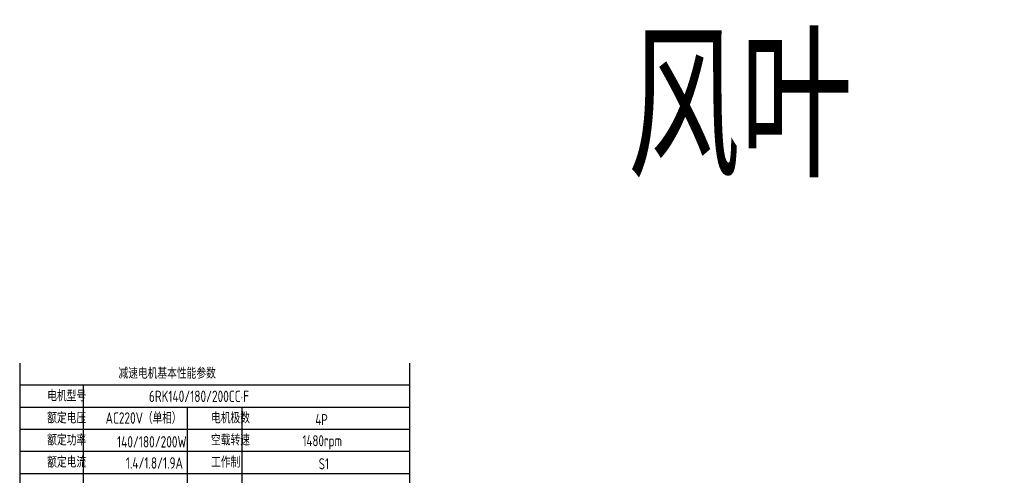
# Model space of a CAD drawing. Header units: inches. Extents: x 675 to 6233, y 11 to 1887.
# Tile 12 of 48: x 2230 to 2929, y 1563 to 1887. Entities that reach past the tile are written whole.
import ezdxf

# ---------------------------------------------------------------- set-up
doc = ezdxf.new("R2010")
doc.units = ezdxf.units.IN
doc.header["$LTSCALE"] = 10
doc.header["$MEASUREMENT"] = 0
for name, color, linetype in [('1轮廓实线层', 7, 'Continuous'), ('2细线层', 4, 'Continuous'), ('6文字层', 3, 'Continuous')]:
    doc.layers.add(name, color=color, linetype=linetype)
doc.styles.add('PC_TEXTSTYLE', font='isocp.shx', dxfattribs={"width": 0.8, "bigfont": 'HZFS.SHX'})

msp = doc.modelspace()

# ---------------------------------------------------------------- linework, layer by layer
at = {"layer": '1轮廓实线层'}
for p, q in [((2229.702384, 1642.616777), (2229.702384, 1475.676203)), ((2229.702384, 1642.616777), (2229.702384, 1469.830879)), ((2506.649219, 1642.616782), (2506.649219, 1195.691478))]:
    msp.add_line(p, q, dxfattribs=at)
at = {"layer": '2细线层'}
for p, q in [((2506.649219, 1626.908968), (2229.702384, 1626.908968)), ((2274.710549, 1626.908968), (2274.710549, 1501.246497)), ((2506.649219, 1611.201159), (2229.702384, 1611.201159)), ((2348.692211, 1611.201159), (2348.692211, 1501.246497)), ((2387.436502, 1611.201159), (2387.436502, 1501.246497)), ((2506.649219, 1595.49335), (2229.702384, 1595.49335)), ((2506.649219, 1579.785541), (2229.702384, 1579.785541)), ((2506.649219, 1564.077732), (2229.702384, 1564.077732))]:
    msp.add_line(p, q, dxfattribs=at)

# ---------------------------------------------------------------- texts
at = {"layer": '6文字层', "attachment_point": 1, "style": 'PC_TEXTSTYLE'}
for s, insert, char_height, width in [('{\\C3;风叶}', (2661.407799, 1874.614855), 100, 584.93941577), ('{\\C3;减速电机基本性能参数}', (2299.894324, 1639.445832), 7.85390444, 91.6376662), ('{\\C3;         电机型号 }', (2216.937489, 1623.396996), 7.85390444, 91.6376662), ('\\pi7.124;{\\C3;      6RK140/180/200CC·F}', (2292.153299, 1623.149389), 8.10055599, 112.36504937), ('{\\C3;         额定电压}', (2216.937489, 1607.689187), 7.85390444, 91.6376662), ('{\\C3;       AC220V（单相）}', (2264.782376, 1607.723417), 8.10055599, 94.51554332), ('{\\C3;         电机极数}', (2333.314527, 1607.689187), 7.85390444, 91.6376662), ('{\\C3;         4P}', (2407.333572, 1606.483596), 7.85390444, 91.6376662), ('{\\C3;         额定功率}', (2216.937489, 1591.981378), 7.85390444, 91.6376662), ('{\\C3;             140/180/200W}', (2250.703091, 1590.805098), 8.10055599, 94.51554332), ('{\\C3;         空载转速}', (2333.314527, 1591.981378), 7.85390444, 91.6376662), ('{\\C3;          1480rpm}', (2394.664471, 1591.45773), 7.85390444, 91.6376662), ('{\\C3;         额定电流}', (2216.937489, 1576.27357), 7.85390444, 91.6376662), ('{\\C3;              1.4/1.8/1.9A}', (2253.22349, 1575.796402), 8.10055599, 94.51554332), ('{\\C3;         工作制}', (2333.314527, 1576.27357), 7.85390444, 91.6376662), ('{\\C3;           S1}', (2402.600353, 1575.067978), 7.85390444, 91.6376662)]:
    msp.add_mtext(s, dxfattribs=dict(at, insert=insert, char_height=char_height, width=width))

doc.saveas('drawing.dxf')
